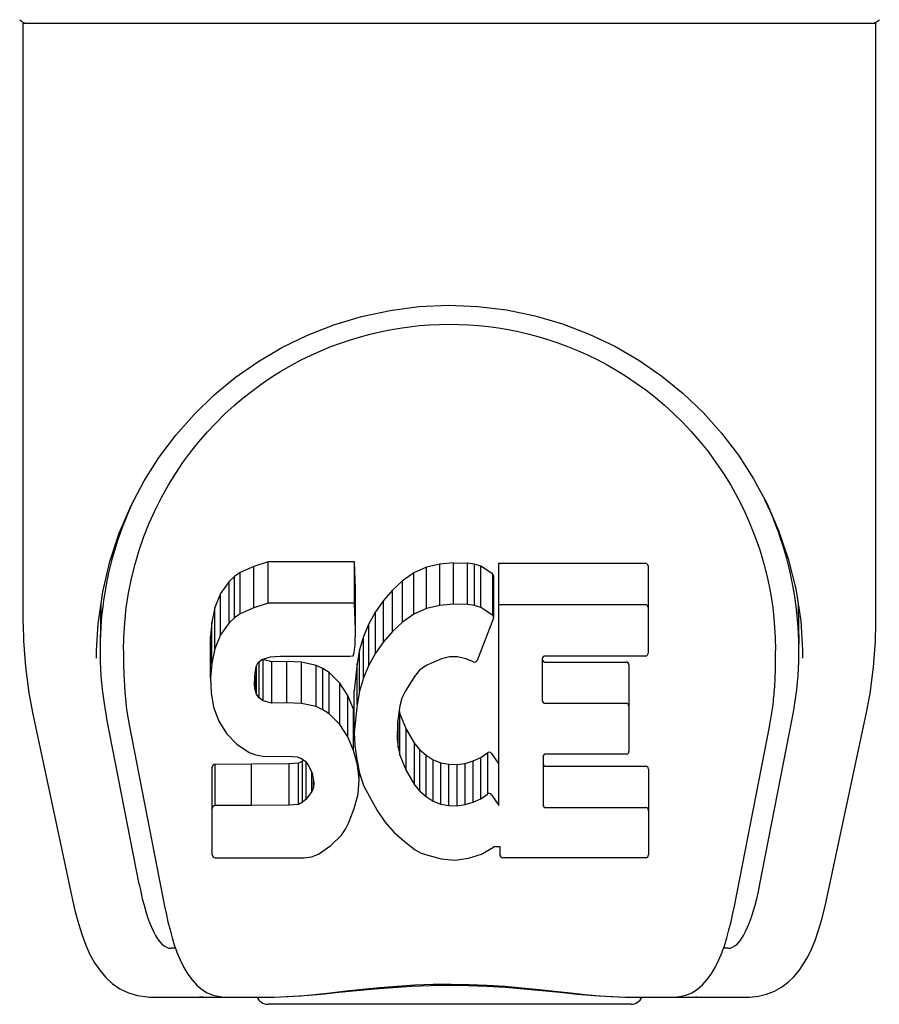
# Model space of a CAD drawing. Header units: inches. Extents: x 0 to 170, y 0 to 110.
# Tile 8 of 12: x 71.57 to 72.95, y 84.06 to 85.65. Entities that reach past the tile are written whole.
import ezdxf

# ---------------------------------------------------------------- set-up
doc = ezdxf.new("R2010")
doc.units = ezdxf.units.IN
doc.header["$LTSCALE"] = 9.35
doc.header["$MEASUREMENT"] = 0
doc.layers.get('0').update_dxf_attribs({"linetype": 'CONTINUOUS'})

msp = doc.modelspace()

# ---------------------------------------------------------------- linework, layer by layer
at = {"color": 7, "linetype": 'Continuous'}
for p, q in [((71.5711, 85.6426), (72.949, 85.6426)), ((71.5711, 84.6706), (71.5711, 85.6426)), ((72.949, 84.6714), (72.949, 85.6426)), ((71.9436, 84.764), (71.9219, 84.7543)), ((71.9669, 84.7714), (71.9436, 84.764)), ((71.9436, 84.6972), (71.9436, 84.764)), ((72.1065, 84.7714), (71.9669, 84.7714)), ((71.9669, 84.7046), (71.9669, 84.7714)), ((72.1082, 84.7285), (72.1065, 84.7714)), ((72.1065, 84.7046), (72.1065, 84.7714)), ((72.2228, 84.7628), (72.2024, 84.754)), ((72.2446, 84.7677), (72.2228, 84.7628)), ((72.2228, 84.696), (72.2228, 84.7628)), ((72.2667, 84.7699), (72.2446, 84.7677)), ((72.2446, 84.7009), (72.2446, 84.7677)), ((72.2667, 84.7699), (72.2893, 84.7695)), ((72.2667, 84.7031), (72.2667, 84.7699)), ((72.3004, 84.7678), (72.2893, 84.7695)), ((72.2893, 84.7027), (72.2893, 84.7695)), ((72.3109, 84.7644), (72.3004, 84.7678)), ((72.3004, 84.701), (72.3004, 84.7678)), ((72.3296, 84.7524), (72.3109, 84.7644)), ((72.3109, 84.6976), (72.3109, 84.7644)), ((72.3398, 84.7693), (72.5766, 84.7693)), ((72.3398, 84.3774), (72.3398, 84.7693)), ((72.5811, 84.7649), (72.5811, 84.6237)), ((71.9123, 84.7478), (71.9038, 84.7398)), ((71.9219, 84.7543), (71.9123, 84.7478)), ((71.9123, 84.681), (71.9123, 84.7478)), ((71.9219, 84.6875), (71.9219, 84.7543)), ((72.2024, 84.754), (72.1842, 84.741)), ((72.2024, 84.6872), (72.2024, 84.754)), ((72.3296, 84.7524), (72.3296, 84.6855)), ((72.3313, 84.7488), (72.3313, 84.682)), ((71.9038, 84.7398), (71.8901, 84.7202)), ((71.9038, 84.673), (71.9038, 84.7398)), ((72.1842, 84.741), (72.1679, 84.7258)), ((72.1842, 84.6742), (72.1842, 84.741)), ((71.8901, 84.7202), (71.8808, 84.6976)), ((71.8901, 84.6533), (71.8901, 84.7202)), ((72.1082, 84.6617), (72.1082, 84.7285)), ((72.1679, 84.7258), (72.1532, 84.709)), ((72.1679, 84.6589), (72.1679, 84.7258)), ((71.6963, 84.7018), (71.6952, 84.6387)), ((71.9669, 84.7046), (71.9436, 84.6972)), ((72.1065, 84.7046), (71.9669, 84.7046)), ((72.1082, 84.6617), (72.1065, 84.7046)), ((72.1532, 84.709), (72.1402, 84.6909)), ((72.1532, 84.6422), (72.1532, 84.709)), ((72.2446, 84.7009), (72.2228, 84.696)), ((72.2667, 84.7031), (72.2446, 84.7009)), ((72.2893, 84.7027), (72.2667, 84.7031)), ((72.3004, 84.701), (72.2893, 84.7027)), ((72.3109, 84.6976), (72.3004, 84.701)), ((72.3398, 84.7025), (72.5766, 84.7025)), ((72.8238, 84.7017), (72.8249, 84.6387)), ((71.8808, 84.6976), (71.8757, 84.6742)), ((71.8808, 84.6308), (71.8808, 84.6976)), ((71.9219, 84.6875), (71.9123, 84.681)), ((71.9436, 84.6972), (71.9219, 84.6875)), ((72.1402, 84.6909), (72.1294, 84.6713)), ((72.1402, 84.6241), (72.1402, 84.6909)), ((72.2024, 84.6872), (72.1842, 84.6742)), ((72.2228, 84.696), (72.2024, 84.6872)), ((72.3296, 84.6855), (72.3109, 84.6976)), ((71.8757, 84.6742), (71.8739, 84.6506)), ((71.8757, 84.6074), (71.8757, 84.6742)), ((71.9038, 84.673), (71.8901, 84.6533)), ((71.9123, 84.681), (71.9038, 84.673)), ((72.1294, 84.6713), (72.1209, 84.6507)), ((72.1294, 84.6045), (72.1294, 84.6713)), ((72.1842, 84.6742), (72.1679, 84.6589)), ((72.331, 84.6804), (72.3048, 84.6122)), ((71.8901, 84.6533), (71.8808, 84.6308)), ((72.1073, 84.638), (72.1082, 84.6617)), ((72.1679, 84.6589), (72.1532, 84.6422)), ((71.8739, 84.5838), (71.8739, 84.6506)), ((72.1061, 84.6251), (72.1073, 84.638)), ((72.1209, 84.6507), (72.1148, 84.6293)), ((72.1209, 84.5839), (72.1209, 84.6507)), ((72.1532, 84.6422), (72.1402, 84.6241)), ((71.7331, 84.6289), (71.7331, 84.6056)), ((71.8808, 84.6308), (71.8757, 84.6074)), ((71.9709, 84.6181), (71.9858, 84.6193)), ((71.9858, 84.6193), (72.0987, 84.6193)), ((72.0987, 84.6193), (72.1043, 84.6198)), ((72.1043, 84.6198), (72.1061, 84.6251)), ((72.1148, 84.6293), (72.1107, 84.6074)), ((72.1148, 84.5625), (72.1148, 84.6293)), ((72.1402, 84.6241), (72.1294, 84.6045)), ((72.5766, 84.6192), (72.4144, 84.6192)), ((72.8307, 84.6287), (72.8307, 84.6286)), ((71.8757, 84.6074), (71.8739, 84.5838)), ((71.9477, 84.6021), (71.9508, 84.6088)), ((71.9508, 84.6088), (71.9566, 84.6137)), ((71.9525, 84.5514), (71.9525, 84.6102)), ((71.9566, 84.6137), (71.9709, 84.6181)), ((71.9586, 84.6137), (71.9581, 84.6141)), ((71.973, 84.6097), (71.9586, 84.6137)), ((71.9586, 84.5469), (71.9586, 84.6137)), ((71.9971, 84.6105), (71.973, 84.6097)), ((71.973, 84.5429), (71.973, 84.6097)), ((72.021, 84.6093), (71.9971, 84.6105)), ((71.9971, 84.5437), (71.9971, 84.6105)), ((72.0445, 84.6042), (72.021, 84.6093)), ((72.021, 84.5425), (72.021, 84.6093)), ((72.0554, 84.5993), (72.0445, 84.6042)), ((72.0445, 84.5374), (72.0445, 84.6042)), ((72.1107, 84.6074), (72.1061, 84.563)), ((72.1107, 84.5406), (72.1107, 84.6074)), ((72.1294, 84.6045), (72.1209, 84.5839)), ((72.2222, 84.6041), (72.2115, 84.5966)), ((72.2471, 84.6147), (72.2222, 84.6041)), ((72.2599, 84.618), (72.2471, 84.6147)), ((72.2732, 84.6178), (72.2599, 84.618)), ((72.2864, 84.6146), (72.2732, 84.6178)), ((72.2988, 84.6097), (72.2864, 84.6146)), ((72.4099, 84.6147), (72.4099, 84.5473)), ((72.4144, 84.6096), (72.5456, 84.6096)), ((72.5501, 84.6051), (72.5501, 84.4652)), ((72.8309, 84.6156), (72.8309, 84.6161)), ((71.9456, 84.5871), (71.9477, 84.6021)), ((71.948, 84.5574), (71.948, 84.6021)), ((72.0653, 84.5925), (72.0554, 84.5993)), ((72.0554, 84.5325), (72.0554, 84.5993)), ((72.0825, 84.5756), (72.0653, 84.5925)), ((72.0653, 84.5256), (72.0653, 84.5925)), ((72.2115, 84.5966), (72.2032, 84.5863)), ((71.8739, 84.5838), (71.8747, 84.5599)), ((71.945, 84.5721), (71.9456, 84.5871)), ((71.9457, 84.5645), (71.945, 84.5721)), ((71.9457, 84.5645), (71.9457, 84.5871)), ((72.0956, 84.5556), (72.0825, 84.5756)), ((72.0825, 84.5088), (72.0825, 84.5756)), ((72.1209, 84.5839), (72.1148, 84.5625)), ((72.2032, 84.5863), (72.1891, 84.5631)), ((71.8747, 84.5599), (71.8786, 84.5364)), ((71.948, 84.5574), (71.9457, 84.5645)), ((71.9525, 84.5514), (71.948, 84.5574)), ((72.105, 84.5335), (72.0956, 84.5556)), ((72.0956, 84.4888), (72.0956, 84.5556)), ((72.1061, 84.4962), (72.1061, 84.563)), ((72.1148, 84.5625), (72.1107, 84.5406)), ((72.1891, 84.5631), (72.1832, 84.5512)), ((71.9586, 84.5469), (71.9525, 84.5514)), ((71.973, 84.5429), (71.9586, 84.5469)), ((71.9971, 84.5437), (71.973, 84.5429)), ((72.021, 84.5425), (71.9971, 84.5437)), ((72.0445, 84.5374), (72.021, 84.5425)), ((72.1107, 84.5406), (72.1061, 84.4962)), ((72.1832, 84.5512), (72.1795, 84.5386)), ((72.4144, 84.5428), (72.5456, 84.5428)), ((71.5862, 84.5277), (71.6512, 84.2224)), ((71.8786, 84.5364), (71.887, 84.5141)), ((72.0554, 84.5325), (72.0445, 84.5374)), ((72.0653, 84.5256), (72.0554, 84.5325)), ((72.0825, 84.5088), (72.0653, 84.5256)), ((72.1061, 84.5296), (72.105, 84.5335)), ((72.105, 84.4666), (72.105, 84.5335)), ((72.1795, 84.5386), (72.1762, 84.5119)), ((72.1786, 84.5312), (72.1799, 84.5257)), ((72.1799, 84.5257), (72.1901, 84.5009)), ((72.1799, 84.4589), (72.1799, 84.5257)), ((72.8688, 84.2224), (72.9339, 84.5277)), ((71.7583, 84.2503), (71.7056, 84.5205)), ((71.7423, 84.5078), (71.7996, 84.2149)), ((71.887, 84.5141), (71.8998, 84.4939)), ((72.0956, 84.4888), (72.0825, 84.5088)), ((72.1762, 84.5119), (72.1755, 84.4849)), ((72.1768, 84.4717), (72.1768, 84.5119)), ((72.7617, 84.2503), (72.8145, 84.5205)), ((72.7772, 84.5048), (72.7779, 84.5086)), ((71.8998, 84.4939), (71.9161, 84.4766)), ((72.1061, 84.4962), (72.107, 84.474)), ((72.1901, 84.5009), (72.2034, 84.4777)), ((72.1901, 84.4341), (72.1901, 84.5009)), ((72.7205, 84.2149), (72.7772, 84.5047)), ((71.9161, 84.4766), (71.936, 84.4635)), ((72.105, 84.4666), (72.0956, 84.4888)), ((72.1755, 84.4849), (72.1768, 84.4717)), ((72.2034, 84.4777), (72.2121, 84.4677)), ((72.2034, 84.4109), (72.2034, 84.4777)), ((71.936, 84.4635), (71.9471, 84.4593)), ((72.1112, 84.4435), (72.105, 84.4666)), ((72.107, 84.474), (72.1101, 84.4519)), ((72.1768, 84.4717), (72.1799, 84.4589)), ((72.2121, 84.4677), (72.2222, 84.4589)), ((72.2121, 84.4009), (72.2121, 84.4677)), ((72.3105, 84.4553), (72.3215, 84.4627)), ((72.3215, 84.4627), (72.3215, 84.3959)), ((72.3279, 84.4617), (72.3398, 84.4442)), ((72.5456, 84.4607), (72.4156, 84.4607)), ((71.9402, 84.4446), (71.881, 84.4441)), ((71.881, 84.3773), (71.881, 84.4441)), ((72.001, 84.4449), (71.9402, 84.4446)), ((71.9402, 84.3778), (71.9402, 84.4446)), ((71.9471, 84.4593), (71.9588, 84.4573)), ((71.9588, 84.4573), (72.0063, 84.4568)), ((72.0162, 84.4461), (72.001, 84.4449)), ((72.001, 84.3781), (72.001, 84.4449)), ((72.0063, 84.4568), (72.0139, 84.4561)), ((72.0139, 84.4561), (72.0208, 84.4537)), ((72.0226, 84.4495), (72.0162, 84.4461)), ((72.0162, 84.3793), (72.0162, 84.4461)), ((72.0208, 84.4537), (72.0269, 84.4491)), ((72.0243, 84.4511), (72.0226, 84.4495)), ((72.0226, 84.3827), (72.0226, 84.4495)), ((72.0269, 84.4491), (72.0318, 84.4432)), ((72.0281, 84.388), (72.0281, 84.4476)), ((72.1101, 84.4519), (72.1147, 84.43)), ((72.1799, 84.4589), (72.1901, 84.4341)), ((72.2222, 84.4589), (72.2334, 84.4515)), ((72.2222, 84.392), (72.2222, 84.4589)), ((72.2334, 84.4515), (72.2458, 84.4466)), ((72.2334, 84.3847), (72.2334, 84.4515)), ((72.2458, 84.4466), (72.259, 84.4443)), ((72.2458, 84.3798), (72.2458, 84.4466)), ((72.259, 84.4443), (72.2724, 84.4438)), ((72.259, 84.3775), (72.259, 84.4443)), ((72.2724, 84.4438), (72.2855, 84.4457)), ((72.2855, 84.4457), (72.2983, 84.4498)), ((72.2855, 84.3789), (72.2855, 84.4457)), ((72.2983, 84.4498), (72.3105, 84.4553)), ((72.2983, 84.383), (72.2983, 84.4498)), ((72.3105, 84.3885), (72.3105, 84.4553)), ((72.4112, 84.4562), (72.4112, 84.3787)), ((71.8764, 84.2979), (71.8764, 84.4396)), ((72.0318, 84.4432), (72.0383, 84.4297)), ((72.0374, 84.4001), (72.0374, 84.4315)), ((72.0383, 84.4297), (72.0408, 84.4145)), ((72.1138, 84.4196), (72.1112, 84.4435)), ((72.1138, 84.4196), (72.1138, 84.4342)), ((72.1147, 84.43), (72.1217, 84.4089)), ((72.1901, 84.4341), (72.2034, 84.4109)), ((72.2724, 84.377), (72.2724, 84.4438)), ((72.4156, 84.441), (72.5772, 84.441)), ((72.5817, 84.4365), (72.5817, 84.2976)), ((72.04, 84.4069), (72.04, 84.4192)), ((72.0408, 84.4145), (72.04, 84.4069)), ((72.1122, 84.3957), (72.1138, 84.4196)), ((72.0374, 84.4001), (72.0281, 84.388)), ((72.04, 84.4069), (72.0374, 84.4001)), ((72.1217, 84.4089), (72.1431, 84.3696)), ((72.2034, 84.4109), (72.2121, 84.4009)), ((72.2121, 84.4009), (72.2222, 84.392)), ((72.0226, 84.3827), (72.0162, 84.3793)), ((72.0281, 84.388), (72.0226, 84.3827)), ((72.1059, 84.3725), (72.1122, 84.3957)), ((72.2222, 84.392), (72.2334, 84.3847)), ((72.2334, 84.3847), (72.2458, 84.3798)), ((72.2855, 84.3789), (72.2983, 84.383)), ((72.2983, 84.383), (72.3105, 84.3885)), ((72.3105, 84.3885), (72.3215, 84.3959)), ((72.3279, 84.3949), (72.3398, 84.3774)), ((71.9402, 84.3778), (71.8809, 84.3773)), ((72.001, 84.3781), (71.9402, 84.3778)), ((72.0162, 84.3793), (72.001, 84.3781)), ((72.0973, 84.3501), (72.1059, 84.3725)), ((72.1431, 84.3696), (72.1557, 84.3512)), ((72.2458, 84.3798), (72.259, 84.3775)), ((72.259, 84.3775), (72.2724, 84.377)), ((72.2724, 84.377), (72.2855, 84.3789)), ((72.4156, 84.3742), (72.5772, 84.3742)), ((72.0919, 84.3394), (72.0973, 84.3501)), ((72.1557, 84.3512), (72.1703, 84.3346)), ((72.0852, 84.3294), (72.0919, 84.3394)), ((72.1703, 84.3346), (72.1868, 84.3196)), ((72.0682, 84.3126), (72.0852, 84.3294)), ((72.1868, 84.3196), (72.2045, 84.3058)), ((72.0484, 84.2987), (72.0682, 84.3126)), ((72.2045, 84.3058), (72.2143, 84.3007)), ((72.2143, 84.3007), (72.2248, 84.2971)), ((72.312, 84.2988), (72.3309, 84.3104)), ((72.3309, 84.3104), (72.3312, 84.3105)), ((72.3417, 84.3105), (72.3312, 84.3105)), ((72.3417, 84.2976), (72.3417, 84.3105)), ((71.8813, 84.2931), (72.0253, 84.2931)), ((72.0253, 84.2931), (72.0372, 84.2947)), ((72.0372, 84.2947), (72.0484, 84.2987)), ((72.2248, 84.2971), (72.2466, 84.2914)), ((72.2466, 84.2914), (72.2686, 84.2889)), ((72.2686, 84.2889), (72.2907, 84.2921)), ((72.2907, 84.2921), (72.312, 84.2988)), ((72.5772, 84.2931), (72.3461, 84.2931)), ((71.6512, 84.2224), (71.6512, 84.2224)), ((71.8172, 84.1466), (71.8099, 84.1466)), ((71.8157, 84.1508), (71.8191, 84.141)), ((72.701, 84.141), (72.7044, 84.1508)), ((72.7102, 84.1466), (72.7029, 84.1466)), ((71.8193, 84.1403), (71.8191, 84.141)), ((72.7007, 84.1403), (72.701, 84.141)), ((71.7752, 84.0678), (71.9766, 84.0678)), ((71.8618, 84.0678), (71.8557, 84.0678)), ((71.8618, 84.0678), (71.8605, 84.0678)), ((72.5435, 84.0678), (72.7448, 84.0678)), ((72.6596, 84.0678), (72.6583, 84.0678)), ((72.5533, 84.056), (71.9667, 84.056))]:
    msp.add_line(p, q, dxfattribs=at)
for points in [[(71.6893, 84.6287), (71.6919, 84.6712), (71.6994, 84.7232), (71.711, 84.7721), (71.7263, 84.8182), (71.7449, 84.8616), (71.7664, 84.9024), (71.7907, 84.9407), (71.8178, 84.9766), (71.8473, 85.0101), (71.8793, 85.0411), (71.9137, 85.0695), (71.9503, 85.0952), (71.9892, 85.1182), (72.0303, 85.1382), (72.0733, 85.1551), (72.118, 85.1685), (72.1639, 85.1783), (72.2107, 85.1844), (72.2582, 85.1865), (72.3056, 85.1847), (72.3524, 85.179), (72.3983, 85.1695), (72.4429, 85.1564), (72.486, 85.1399), (72.5272, 85.1202), (72.5662, 85.0975), (72.6031, 85.072), (72.6376, 85.0438), (72.6699, 85.0131), (72.6997, 84.9798), (72.727, 84.9441), (72.7515, 84.906), (72.7733, 84.8655), (72.7921, 84.8225), (72.8077, 84.7767), (72.8197, 84.7281), (72.8277, 84.6764), (72.8307, 84.6287)], [(72.0204, 85.0982), (72.0363, 85.1059), (72.0522, 85.1131), (72.0681, 85.1196), (72.084, 85.1255), (72.0999, 85.1309), (72.1159, 85.1357), (72.1318, 85.14), (72.1478, 85.1437), (72.1637, 85.1469), (72.1797, 85.1497), (72.1956, 85.1519), (72.2115, 85.1536), (72.2275, 85.1548), (72.2434, 85.1556), (72.2593, 85.1558), (72.2752, 85.1556), (72.2912, 85.1549), (72.3071, 85.1537), (72.3231, 85.152), (72.339, 85.1499), (72.355, 85.1472), (72.3709, 85.144), (72.3869, 85.1403), (72.4029, 85.1361), (72.4189, 85.1313), (72.4349, 85.126), (72.4509, 85.12), (72.4669, 85.1135), (72.4829, 85.1063)], [(71.7331, 84.6289), (71.7335, 84.6489), (71.735, 84.6732), (71.7376, 84.6973), (71.7412, 84.7211), (71.746, 84.7446), (71.7517, 84.7677), (71.7585, 84.7904), (71.7662, 84.8126), (71.7748, 84.8342), (71.7842, 84.8552), (71.7944, 84.8755), (71.8053, 84.8951), (71.8169, 84.9139), (71.8291, 84.932), (71.8418, 84.9493), (71.855, 84.9659), (71.8686, 84.9816), (71.8826, 84.9966), (71.897, 85.0108), (71.9117, 85.0242), (71.9267, 85.037), (71.9419, 85.0489), (71.9574, 85.0602), (71.973, 85.0707), (71.9887, 85.0806), (72.0045, 85.0897), (72.0204, 85.0982)], [(72.4829, 85.1063), (72.4989, 85.0986), (72.5148, 85.0902), (72.5306, 85.0811), (72.5463, 85.0713), (72.5618, 85.0608), (72.5772, 85.0496), (72.5924, 85.0377), (72.6075, 85.025), (72.6222, 85.0116), (72.6367, 84.9973), (72.6509, 84.9822), (72.6647, 84.9664), (72.678, 84.9498), (72.6907, 84.9324), (72.703, 84.9143), (72.7146, 84.8954), (72.7255, 84.8757), (72.7357, 84.8555), (72.7452, 84.8345), (72.7537, 84.813), (72.7614, 84.7909), (72.7682, 84.7682), (72.774, 84.745), (72.7788, 84.7215), (72.7825, 84.6976), (72.7851, 84.6734), (72.7866, 84.6491), (72.787, 84.6289)], [(71.5711, 84.6706), (71.5716, 84.644), (71.5746, 84.6017), (71.5802, 84.5596), (71.5862, 84.5277)], [(72.9339, 84.5277), (72.9398, 84.5589), (72.9454, 84.6011), (72.9484, 84.6435), (72.949, 84.6714)], [(71.6892, 84.6156), (71.6892, 84.6203), (71.6893, 84.6286)], [(72.7779, 84.5086), (72.7785, 84.5117), (72.779, 84.5148), (72.7796, 84.5177), (72.7801, 84.5207), (72.7806, 84.5239), (72.7811, 84.5272), (72.7816, 84.5306), (72.7821, 84.5341), (72.7825, 84.5376), (72.783, 84.5413), (72.7835, 84.5451), (72.7839, 84.5489), (72.7843, 84.5529), (72.7847, 84.5569), (72.7851, 84.5611), (72.7854, 84.5654), (72.7857, 84.5698), (72.786, 84.5743), (72.7863, 84.5788), (72.7865, 84.5835), (72.7867, 84.5883), (72.7868, 84.5932), (72.7869, 84.5982), (72.787, 84.6033), (72.787, 84.6289)], [(72.8307, 84.6286), (72.8309, 84.6211), (72.8309, 84.6161)], [(71.7331, 84.6056), (71.7334, 84.5894), (71.735, 84.5611), (71.7381, 84.533), (71.7423, 84.5078)], [(71.8809, 84.4441), (71.8805, 84.4441), (71.88, 84.444), (71.8796, 84.4439), (71.8792, 84.4437), (71.8788, 84.4435), (71.8783, 84.4433), (71.878, 84.443), (71.8776, 84.4427), (71.8773, 84.4423), (71.877, 84.4418), (71.8768, 84.4413), (71.8766, 84.4408), (71.8765, 84.4402), (71.8764, 84.4396)], [(71.8809, 84.3773), (71.8805, 84.3773), (71.88, 84.3772), (71.8796, 84.3771), (71.8792, 84.3769), (71.8788, 84.3767), (71.8783, 84.3765), (71.878, 84.3762), (71.8776, 84.3758), (71.8773, 84.3754), (71.877, 84.375), (71.8768, 84.3745), (71.8766, 84.374), (71.8765, 84.3734), (71.8764, 84.3728)], [(71.6512, 84.2224), (71.6546, 84.2075), (71.6602, 84.1865), (71.666, 84.168), (71.6722, 84.1515), (71.6789, 84.1367), (71.6863, 84.1233), (71.6946, 84.1111), (71.704, 84.0999), (71.7149, 84.0899), (71.7273, 84.0812), (71.7411, 84.0745), (71.7559, 84.07), (71.7713, 84.0679), (71.7752, 84.0678)], [(72.7448, 84.0678), (72.7594, 84.0691), (72.7726, 84.0722), (72.7853, 84.0772), (72.7969, 84.0838), (72.8075, 84.0918), (72.8168, 84.1007), (72.8251, 84.1106), (72.8325, 84.1212), (72.8391, 84.1328), (72.8452, 84.1453), (72.8509, 84.1591), (72.8562, 84.1744), (72.8613, 84.1913), (72.8661, 84.2102), (72.8688, 84.2224)], [(71.7996, 84.215), (71.8019, 84.2034), (71.805, 84.1896), (71.8083, 84.1762), (71.8119, 84.1633), (71.8157, 84.1508)], [(72.7044, 84.1508), (72.7082, 84.1633), (72.7118, 84.1762), (72.7151, 84.1896), (72.7181, 84.2034), (72.7205, 84.215)], [(71.8193, 84.1403), (71.8246, 84.1279), (71.8308, 84.1154), (71.8372, 84.1047), (71.8439, 84.0955), (71.8512, 84.0874), (71.8593, 84.0804), (71.8683, 84.0748), (71.878, 84.0707), (71.8881, 84.0684), (71.8958, 84.0678)], [(72.6243, 84.0678), (72.632, 84.0684), (72.642, 84.0707), (72.6517, 84.0748), (72.6607, 84.0804), (72.6688, 84.0873), (72.6761, 84.0954), (72.6829, 84.1047), (72.6892, 84.1153), (72.6955, 84.1279), (72.7007, 84.1403)], [(71.9766, 84.0678), (71.9971, 84.0684), (72.0192, 84.0699), (72.0426, 84.0721), (72.0672, 84.0748), (72.093, 84.0777), (72.1197, 84.0806), (72.1472, 84.0833), (72.1753, 84.0856), (72.2042, 84.0873), (72.2335, 84.0884), (72.2626, 84.0887), (72.2917, 84.0882), (72.3208, 84.087), (72.3495, 84.0852), (72.3772, 84.0829), (72.4042, 84.0802), (72.4304, 84.0773), (72.4556, 84.0745), (72.4794, 84.0719), (72.5021, 84.0698), (72.5235, 84.0684), (72.5435, 84.0678)], [(71.9766, 84.0678), (71.9987, 84.0684), (72.0253, 84.0701), (72.0528, 84.0725), (72.081, 84.0754), (72.1098, 84.0783), (72.1389, 84.081), (72.1684, 84.0834), (72.1986, 84.0852), (72.2291, 84.0864), (72.2596, 84.0868), (72.29, 84.0864), (72.3204, 84.0853), (72.3507, 84.0835), (72.3804, 84.0811), (72.4097, 84.0783), (72.4386, 84.0754), (72.4669, 84.0726), (72.4945, 84.0701), (72.5211, 84.0684), (72.5435, 84.0678)]]:
    msp.add_lwpolyline(points, dxfattribs=at)
for centre, start, end in [((71.5792, 85.6623), 225, 270), ((72.9409, 85.6623), 270, 315), ((71.9667, 84.0757), 203.607, 270), ((72.5533, 84.0757), 270, 336.393)]:
    msp.add_arc(centre, 0.0197, start, end, dxfattribs=at)
for centre, major_axis, ratio, start_param, end_param in [((72.26, 84.6288), (0, 0.565), 0.999848, 1.129542, 1.76365), ((72.26, 84.6288), (0, 0.565), 0.999848, 4.519536, 5.157611), ((72.5766, 84.7649), (0, 0.00448), 1, -1.570796, 0), ((72.3268, 84.7488), (0, 0.00448), 1, -1.566905, -0.665444), ((72.5766, 84.698), (0, 0.00448), 1, -1.570796, 0), ((72.3268, 84.682), (0, 0.00448), 1, 4.345898, 5.617742), ((72.4144, 84.6147), (0, 0.00448), 1, 0, 1.570796), ((72.5766, 84.6237), (0, 0.00448), 1, -3.141593, -1.570796), ((72.3007, 84.6138), (0, 0.00448), 1, -3.557718, -1.937287), ((72.4144, 84.6141), (0, 0.00448), 1, 1.570796, 3.141593), ((72.5456, 84.6051), (0, 0.00448), 1, -1.570796, 0), ((72.4144, 84.5473), (0, 0.00448), 1, 1.570796, 3.141593), ((72.5456, 84.5383), (0, 0.00448), 1, -1.570796, 0), ((72.3242, 84.4592), (0, 0.00448), 1, 0, 0.651783), ((72.3242, 84.4592), (0.00448, 0), 1, 0.594971, 1.570796), ((72.4156, 84.4562), (0, 0.00448), 1, 0, 1.570796), ((72.5456, 84.4652), (0, 0.00448), 1, -3.141593, -1.570796), ((72.4156, 84.4455), (0, 0.00448), 1, 1.570796, 3.141593), ((72.5772, 84.4365), (0, 0.00448), 1, -1.570796, 0), ((72.3242, 84.3924), (0.00448, 0), 1, 0.594971, 2.222579), ((72.4156, 84.3787), (0, 0.00448), 1, 1.570796, 3.141593), ((72.5772, 84.3697), (0, 0.00448), 1, -1.570796, 0), ((71.8813, 84.2979), (0, 0.00483), 1, 1.570796, 3.141593), ((72.3461, 84.2976), (0, 0.00448), 1, 1.570796, 3.141593), ((72.5772, 84.2976), (0, 0.00448), 1, -3.141593, -1.570796), ((71.8162, 84.5009), (0.0066, 0.3543), 0.213027, -3.923008, -3.13761), ((72.7039, 84.5009), (-0.0066, 0.3543), 0.213027, -3.145575, -2.360177)]:
    msp.add_ellipse(centre, major_axis=major_axis, ratio=ratio, start_param=start_param, end_param=end_param, dxfattribs=at)

doc.saveas('drawing.dxf')
